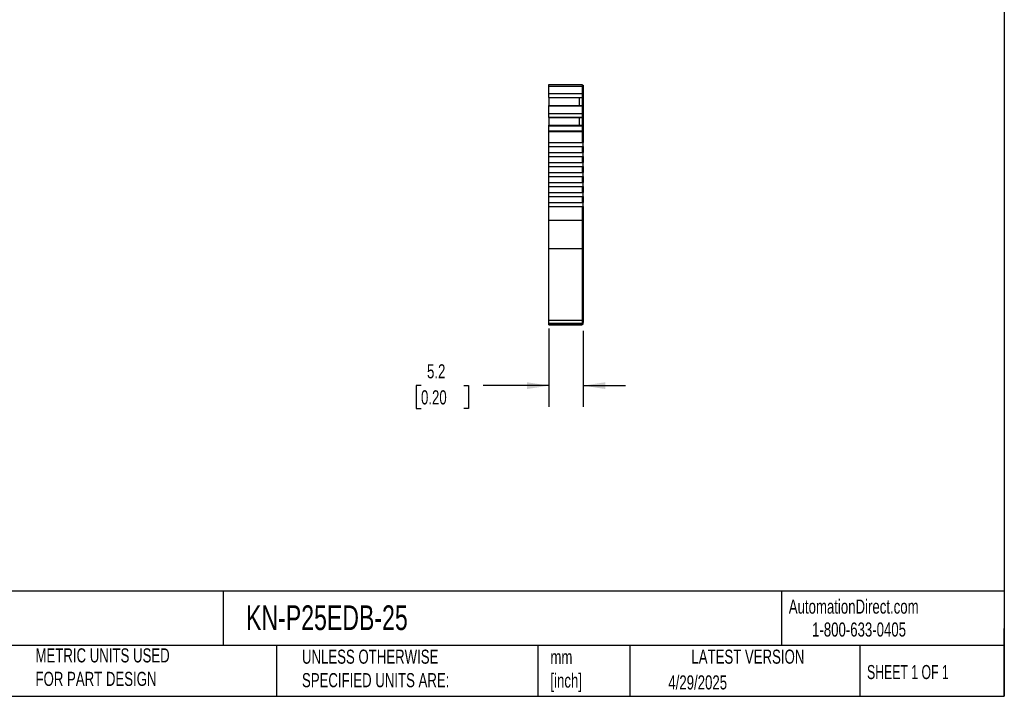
# Model space of a CAD drawing. Header units: millimetres. Extents: x 6 to 273, y 6 to 210.
# Tile 2 of 3: x 125 to 273, y 6 to 108. Entities that reach past the tile are written whole.
import ezdxf

# ---------------------------------------------------------------- set-up
doc = ezdxf.new("R2010")
doc.units = ezdxf.units.MM
doc.linetypes.add('SLD-Solid', pattern=[0])
doc.layers.add('DIMENSIONS', color=140, linetype='SLD-Solid', lineweight=25)
doc.layers.add('TEXT', color=140, linetype='SLD-Solid', lineweight=25)
doc.styles.add('SLDTEXTSTYLE0', font='TXT', dxfattribs={"width": 0.7})
doc.styles.add('SLDTEXTSTYLE1', font='TXT', dxfattribs={"width": 0.65})
doc.dimstyles.new('SLDDIMSTYLE1', dxfattribs={"dimtxt": 2.158008, "dimasz": 3.302, "dimexe": 0, "dimexo": 0.0625, "dimgap": 0.539502, "dimtad": 0, "dimtih": 1, "dimtoh": 1, "dimrnd": 1e-09, "dimzin": 12, "dimdsep": 46, "dimtxsty": 'SLDTEXTSTYLE0', "dimsah": 1, "dimcen": 0.09, "dimadec": 0, "dimazin": 3, "dimtfac": 1, "dimtmove": 0, "dimatfit": 0, "dimfxl": 0, "dimfrac": 2, "dimtolj": 1, "dimtzin": 12, "dimarcsym": 0})

# ---------------------------------------------------------------- blocks, each defined once
blk = doc.blocks.new('_D_3')
at = {"layer": 'DIMENSIONS'}
for p, q in [((204.69, 61.56), (204.69, 49.82)), ((209.84, 61.22), (209.84, 49.82)), ((185.48, 53), (184.76, 53)), ((184.76, 53), (184.76, 49.57)), ((191.9, 53), (192.62, 53)), ((192.62, 53), (192.62, 49.57)), ((204.69, 53), (194.82, 53)), ((209.84, 53), (216.19, 53)), ((184.76, 49.57), (185.48, 49.57)), ((192.62, 49.57), (191.9, 49.57))]:
    blk.add_line(p, q, dxfattribs=at)
for points in [[(204.69, 53), (201.39, 53.51), (201.39, 52.49)], [(209.84, 53), (213.14, 52.49), (213.14, 53.51)]]:
    blk.add_solid(points, dxfattribs=at)
at = {"layer": 'DIMENSIONS', "char_height": 2.117, "attachment_point": 1, "style": 'SLDTEXTSTYLE0'}
for s, insert in [('5.2', (186.38, 56.21)), ('0.20', (185.48, 52.3))]:
    blk.add_mtext(s, dxfattribs=dict(at, insert=insert))

msp = doc.modelspace()

# ---------------------------------------------------------------- linework, layer by layer
for p, q in [((204.69, 98.197), (209.69, 98.197)), ((204.69, 97.975), (204.69, 98.197)), ((204.69, 97.975), (209.69, 97.975)), ((204.69, 96.849), (204.69, 97.975)), ((209.69, 98.197), (209.69, 97.975)), ((209.69, 98.097), (209.84, 98.097)), ((209.69, 97.975), (209.69, 96.849)), ((209.69, 97.949), (209.84, 97.949)), ((209.84, 98.097), (209.84, 97.949)), ((209.84, 97.949), (209.84, 96.892)), ((204.69, 96.849), (209.69, 96.849)), ((204.69, 96.29), (204.69, 96.849)), ((204.69, 96.29), (209.69, 96.29)), ((204.69, 96.274), (204.69, 96.29)), ((204.69, 96.274), (204.69, 95.083)), ((204.69, 96.274), (209.24, 96.274)), ((209.24, 96.274), (209.69, 96.274)), ((209.24, 96.274), (209.24, 95.083)), ((209.69, 96.892), (209.84, 96.892)), ((209.69, 96.849), (209.69, 96.29)), ((209.69, 96.382), (209.84, 96.382)), ((209.69, 96.345), (209.84, 96.345)), ((209.69, 96.29), (209.69, 96.274)), ((209.69, 96.274), (209.69, 95.083)), ((209.84, 96.892), (209.84, 96.382)), ((209.84, 96.382), (209.84, 96.345)), ((209.84, 96.345), (209.84, 94.982)), ((204.69, 95.083), (209.69, 95.083)), ((204.69, 95.013), (204.69, 95.083)), ((204.69, 95.013), (209.69, 95.013)), ((204.69, 93.855), (204.69, 95.013)), ((209.69, 95.083), (209.69, 95.013)), ((209.69, 95.013), (209.69, 93.855)), ((209.69, 94.982), (209.84, 94.982)), ((209.69, 94.918), (209.84, 94.918)), ((209.84, 94.982), (209.84, 94.918)), ((209.84, 94.918), (209.84, 93.898)), ((204.69, 93.855), (209.69, 93.855)), ((204.69, 93.296), (204.69, 93.855)), ((204.69, 93.296), (209.69, 93.296)), ((204.69, 93.28), (204.69, 93.296)), ((204.69, 93.28), (204.69, 92.089)), ((204.69, 93.28), (209.24, 93.28)), ((209.24, 93.28), (209.69, 93.28)), ((209.24, 93.28), (209.24, 92.089)), ((209.69, 93.898), (209.84, 93.898)), ((209.69, 93.855), (209.69, 93.296)), ((209.69, 93.388), (209.84, 93.388)), ((209.69, 93.351), (209.84, 93.351)), ((209.69, 93.296), (209.69, 93.28)), ((209.69, 93.28), (209.69, 92.089)), ((209.84, 93.898), (209.84, 93.388)), ((209.84, 93.388), (209.84, 93.351)), ((209.84, 93.351), (209.84, 91.988)), ((204.69, 92.089), (209.69, 92.089)), ((204.69, 92.019), (204.69, 92.089)), ((204.69, 92.019), (209.69, 92.019)), ((204.69, 91.246), (204.69, 92.019)), ((209.69, 92.089), (209.69, 92.019)), ((209.69, 92.019), (209.69, 91.246)), ((209.69, 91.988), (209.84, 91.988)), ((209.69, 91.925), (209.84, 91.925)), ((209.84, 91.988), (209.84, 91.925)), ((209.84, 91.925), (209.84, 91.22)), ((204.69, 91.246), (209.69, 91.246)), ((204.69, 91.168), (204.69, 91.246)), ((204.69, 91.168), (209.69, 91.168)), ((204.69, 89.497), (204.69, 91.168)), ((209.69, 91.246), (209.69, 91.168)), ((209.69, 91.22), (209.84, 91.22)), ((209.69, 91.168), (209.69, 89.497)), ((209.69, 91.168), (209.84, 91.168)), ((209.84, 91.22), (209.84, 91.168)), ((209.84, 91.168), (209.84, 89.497)), ((204.69, 89.497), (209.69, 89.497)), ((204.69, 88.897), (204.69, 89.497)), ((204.69, 88.897), (209.69, 88.897)), ((204.69, 87.997), (204.69, 88.897)), ((209.84, 89.497), (209.69, 89.497)), ((209.69, 88.897), (209.84, 88.897)), ((209.69, 88.897), (209.69, 87.997)), ((209.84, 88.897), (209.84, 89.497)), ((209.84, 88.897), (209.84, 87.997)), ((204.69, 87.997), (209.69, 87.997)), ((204.69, 87.397), (204.69, 87.997)), ((204.69, 87.397), (209.69, 87.397)), ((204.69, 86.497), (204.69, 87.397)), ((209.84, 87.997), (209.69, 87.997)), ((209.69, 87.397), (209.84, 87.397)), ((209.69, 87.397), (209.69, 86.497)), ((209.84, 87.397), (209.84, 87.997)), ((209.84, 87.397), (209.84, 86.497)), ((204.69, 85.897), (204.69, 86.497)), ((204.69, 86.497), (209.69, 86.497)), ((204.69, 85.897), (209.69, 85.897)), ((204.69, 84.997), (204.69, 85.897)), ((209.84, 86.497), (209.69, 86.497)), ((209.69, 85.897), (209.84, 85.897)), ((209.69, 85.897), (209.69, 84.997)), ((209.84, 85.897), (209.84, 86.497)), ((209.84, 85.897), (209.84, 84.997)), ((204.69, 84.997), (209.69, 84.997)), ((204.69, 84.397), (204.69, 84.997)), ((204.69, 84.397), (209.69, 84.397)), ((204.69, 83.497), (204.69, 84.397)), ((209.84, 84.997), (209.69, 84.997)), ((209.69, 84.397), (209.84, 84.397)), ((209.69, 84.397), (209.69, 83.497)), ((209.84, 84.397), (209.84, 84.997)), ((209.84, 84.397), (209.84, 83.497)), ((204.69, 83.497), (209.69, 83.497)), ((204.69, 82.897), (204.69, 83.497)), ((204.69, 82.897), (209.69, 82.897)), ((204.69, 81.997), (204.69, 82.897)), ((209.84, 83.497), (209.69, 83.497)), ((209.69, 82.897), (209.84, 82.897)), ((209.69, 82.897), (209.69, 81.997)), ((209.84, 82.897), (209.84, 83.497)), ((209.84, 82.897), (209.84, 81.997)), ((204.69, 81.997), (209.69, 81.997)), ((204.69, 81.397), (204.69, 81.997)), ((204.69, 81.397), (209.69, 81.397)), ((204.69, 80.497), (204.69, 81.397)), ((209.84, 81.997), (209.69, 81.997)), ((209.69, 81.397), (209.84, 81.397)), ((209.69, 81.397), (209.69, 80.497)), ((209.84, 81.397), (209.84, 81.997)), ((209.84, 81.397), (209.84, 80.497)), ((204.69, 80.497), (209.69, 80.497)), ((204.69, 79.897), (204.69, 80.497)), ((204.69, 79.897), (209.69, 79.897)), ((204.69, 77.836), (204.69, 79.897)), ((209.84, 80.497), (209.69, 80.497)), ((209.69, 79.897), (209.84, 79.897)), ((209.69, 79.897), (209.69, 77.836)), ((209.84, 79.897), (209.84, 80.497)), ((209.84, 79.897), (209.84, 77.836)), ((204.69, 77.836), (209.69, 77.836)), ((204.69, 73.603), (204.69, 77.836)), ((209.69, 77.836), (209.69, 73.603)), ((209.69, 77.836), (209.84, 77.836)), ((209.84, 77.836), (209.84, 73.688)), ((204.69, 73.603), (209.69, 73.603)), ((204.69, 62.826), (204.69, 73.603)), ((209.69, 73.688), (209.84, 73.688)), ((209.69, 73.603), (209.69, 62.826)), ((209.84, 73.688), (209.84, 62.911)), ((204.69, 62.826), (209.69, 62.826)), ((204.69, 62.387), (204.69, 62.826)), ((204.69, 62.387), (209.69, 62.387)), ((204.69, 62.125), (204.69, 62.387)), ((204.69, 62.125), (209.69, 62.125)), ((209.69, 62.125), (204.69, 62.125)), ((209.69, 62.911), (209.84, 62.911)), ((209.69, 62.826), (209.69, 62.387)), ((209.69, 62.487), (209.84, 62.487)), ((209.69, 62.125), (209.69, 62.387)), ((209.69, 62.225), (209.84, 62.225)), ((209.69, 62.225), (209.84, 62.225)), ((209.84, 62.911), (209.84, 62.487)), ((209.84, 62.225), (209.84, 62.487))]:
    msp.add_line(p, q)
at = {"layer": 'TEXT'}
for p, q in [((273.05, 209.55), (273.05, 6.35)), ((273.05, 22.126), (6.35, 22.126)), ((155.759, 22.126), (155.759, 13.97)), ((239.575, 22.126), (239.575, 13.97)), ((273.05, 6.35), (273.05, 16.51)), ((273.05, 13.97), (6.35, 13.97)), ((163.78, 13.97), (163.78, 6.35)), ((203.024, 13.97), (203.024, 6.35)), ((216.812, 13.97), (216.812, 6.35)), ((251.349, 13.97), (251.349, 6.35)), ((6.35, 6.35), (273.05, 6.35))]:
    msp.add_line(p, q, dxfattribs=at)

# ---------------------------------------------------------------- texts
for s, insert, char_height, attachment_point, style in [('AutomationDirect.com', (240.695, 20.877), 2.11667, 1, 'SLDTEXTSTYLE0'), ('KN-P25EDB-25', (159.208, 20.006), 3.70417, 1, 'SLDTEXTSTYLE0'), ('1-800-633-0405', (244.192, 17.437), 2.11667, 1, 'SLDTEXTSTYLE0'), ('METRIC UNITS USED ^JFOR PART DESIGN', (127.604, 13.556), 2.11667, 1, 'SLDTEXTSTYLE0'), ('UNLESS OTHERWISE ^JSPECIFIED UNITS ARE:', (167.608, 13.361), 2.11667, 1, 'SLDTEXTSTYLE0'), ('LATEST VERSION', (234.552, 13.364), 2.11667, 2, 'SLDTEXTSTYLE0'), ('mm^J[inch]', (204.907, 13.297), 2.1167, 1, 'SLDTEXTSTYLE0'), ('SHEET 1 OF 1', (252.441, 11.051), 2.11667, 1, 'SLDTEXTSTYLE1'), ('4/29/2025', (222.613, 9.497), 2.1167, 1, 'SLDTEXTSTYLE0')]:
    msp.add_mtext(s, dxfattribs=dict(at, insert=insert, char_height=char_height, attachment_point=attachment_point, style=style))

# ---------------------------------------------------------------- dimensions: what is measured, and where the dimension line sits
at = {"layer": 'DIMENSIONS'}
dim = msp.add_linear_dim(base=(209.84, 52.997), p1=(204.69, 62.826), p2=(209.84, 62.487), angle=0, dimstyle='SLDDIMSTYLE1', dxfattribs=at)
dim.commit()
dim.dimension.update_dxf_attribs({"geometry": '_D_3', "text_midpoint": (188.69, 52.997), "dimtype": 160})

doc.saveas('drawing.dxf')
